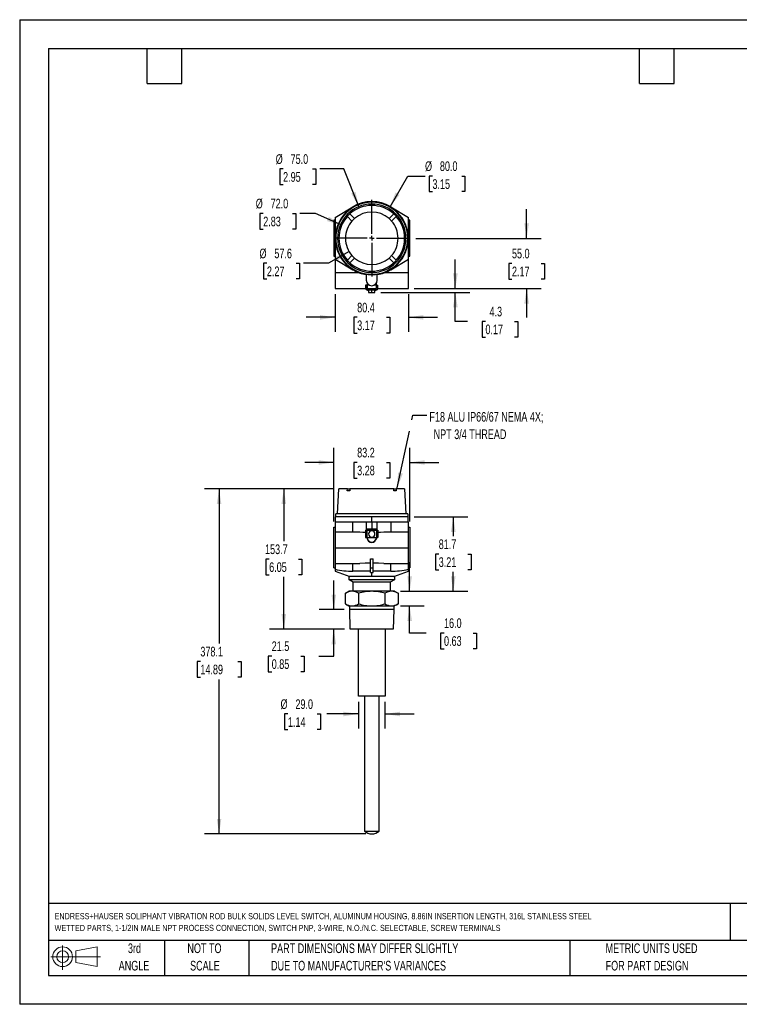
# Model space of a CAD drawing. Header units: millimetres. Extents: x 0 to 1397, y 0 to 1080.
# Tile 1 of 2: x 0 to 789, y 0 to 1080. Entities that reach past the tile are written whole.
import ezdxf

# ---------------------------------------------------------------- set-up
doc = ezdxf.new("R2010")
doc.units = ezdxf.units.MM
doc.header["$LTSCALE"] = 5
doc.linetypes.add('CENTERX2', pattern=[20.32, 12.7, -2.54, 2.54, -2.54])
doc.layers.add('CENTER', color=40, linetype='CENTERX2')
doc.layers.add('SLD-DEFPOINTS', color=7, linetype='Continuous')
doc.layers.add('DIMENSIONS', color=140, linetype='Continuous', lineweight=25)
doc.layers.add('TEXT', color=140, linetype='Continuous', lineweight=25)
doc.styles.add('SLDTEXTSTYLE0', font='TXT', dxfattribs={"width": 0.7})
doc.dimstyles.new('SLDDIMSTYLE0', dxfattribs={"dimtxt": 10.790039, "dimasz": 16.51, "dimexe": 0, "dimexo": 0.0625, "dimgap": 2.69751, "dimtad": 0, "dimtih": 1, "dimtoh": 1, "dimrnd": 1e-09, "dimzin": 12, "dimdsep": 46, "dimtxsty": 'SLDTEXTSTYLE0', "dimsah": 1, "dimcen": 0.09, "dimadec": 0, "dimazin": 3, "dimtfac": 1, "dimtmove": 0, "dimatfit": 0, "dimfxl": 0, "dimfrac": 2, "dimtolj": 1, "dimtzin": 12, "dimarcsym": 0})
doc.dimstyles.new('SLDDIMSTYLE1', dxfattribs={"dimtxt": 10.790039, "dimasz": 16.51, "dimexe": 0, "dimexo": 0.0625, "dimgap": 2.69751, "dimtad": 0, "dimtih": 1, "dimtoh": 1, "dimrnd": 1e-09, "dimzin": 12, "dimdsep": 46, "dimtxsty": 'SLDTEXTSTYLE0', "dimsah": 1, "dimcen": 0.09, "dimadec": 0, "dimazin": 3, "dimtfac": 1, "dimtofl": 0, "dimtmove": 0, "dimatfit": 3, "dimfxl": 0, "dimfrac": 2, "dimtolj": 1, "dimtzin": 12, "dimarcsym": 0})
doc.dimstyles.new('SLDDIMSTYLE2', dxfattribs={"dimtxt": 10.790039, "dimasz": 16.51, "dimexe": 0, "dimexo": 0.0625, "dimgap": 2.69751, "dimtad": 0, "dimtih": 1, "dimtoh": 1, "dimrnd": 1e-09, "dimzin": 4, "dimdsep": 46, "dimtxsty": 'SLDTEXTSTYLE0', "dimsah": 1, "dimcen": 0.09, "dimadec": 0, "dimazin": 1, "dimtfac": 1, "dimtmove": 0, "dimatfit": 0, "dimfxl": 0, "dimfrac": 2, "dimtolj": 1, "dimtzin": 12, "dimarcsym": 0})
doc.dimstyles.new('SLDDIMSTYLE3', dxfattribs={"dimtxt": 0.18, "dimasz": 16.51, "dimexe": 0, "dimexo": 0.0625, "dimgap": 0, "dimtad": 0, "dimtih": 1, "dimtoh": 1, "dimdec": 0, "dimrnd": 1e-09, "dimzin": 0, "dimdsep": 46, "dimtxsty": 'Standard', "dimsah": 1, "dimcen": 0.09, "dimadec": 0, "dimazin": 0, "dimtfac": 16.51, "dimtdec": 0, "dimtofl": 0, "dimtmove": 0, "dimatfit": 3, "dimfxl": 0, "dimfrac": 2, "dimtolj": 1, "dimtzin": 0, "dimarcsym": 0})
doc.dimstyles.new('SLDDIMSTYLE5', dxfattribs={"dimtxt": 10.790039, "dimasz": 16.51, "dimexe": 0, "dimexo": 0.0625, "dimgap": 2.69751, "dimtad": 0, "dimtih": 1, "dimtoh": 1, "dimrnd": 1e-09, "dimzin": 4, "dimdsep": 46, "dimtxsty": 'SLDTEXTSTYLE0', "dimsah": 1, "dimcen": 0, "dimadec": 0, "dimazin": 1, "dimtfac": 1, "dimtofl": 0, "dimtmove": 0, "dimatfit": 3, "dimfxl": 0, "dimfrac": 2, "dimtolj": 1, "dimtzin": 12, "dimarcsym": 0})
doc.dimstyles.new('SLDDIMSTYLE6', dxfattribs={"dimtxt": 10.790039, "dimasz": 16.51, "dimexe": 0, "dimexo": 0.0625, "dimgap": 2.69751, "dimtad": 0, "dimtih": 1, "dimtoh": 1, "dimrnd": 1e-09, "dimzin": 12, "dimdsep": 46, "dimtxsty": 'SLDTEXTSTYLE0', "dimsah": 1, "dimcen": 0, "dimadec": 0, "dimazin": 3, "dimtfac": 1, "dimtofl": 0, "dimtmove": 0, "dimatfit": 3, "dimfxl": 0, "dimfrac": 2, "dimtolj": 1, "dimtzin": 12, "dimarcsym": 0})

# ---------------------------------------------------------------- blocks, each defined once
blk = doc.blocks.new('Block11')
at = {"color": 7, "linetype": 'Continuous', "lineweight": 18}
for p, q in [((12.9, 26.6), (12.9, 0)), ((27.4, 20.8), (50.9, 25.2)), ((50.9, 25.2), (50.9, 3.7)), ((0, 14.4), (54.4, 14.4)), ((27.4, 8), (27.4, 20.8)), ((27.4, 8), (50.9, 3.7))]:
    blk.add_line(p, q, dxfattribs=at)
for radius in [10.8, 6.43]:
    blk.add_circle((12.9, 14.4), radius, dxfattribs=at)
blk = doc.blocks.new('Block12')
at = {"layer": 'SLD-DEFPOINTS'}
blk.add_blockref('Block11', (0, 0), dxfattribs=at)
blk = doc.blocks.new('SW_NOTE_0')
at = {"layer": 'TEXT', "color": 0, "linetype": 'CENTERX2', "lineweight": 18, "char_height": 6.75, "attachment_point": 1, "style": 'SLDTEXTSTYLE0'}
for s, insert in [('ENDRESS+HAUSER SOLIPHANT VIBRATION ROD BULK SOLIDS LEVEL SWITCH, ALUMINUM HOUSING, 8.86IN INSERTION LENGTH, 316L STAINLESS STEEL', (0, 8.7)), ('WETTED PARTS, 1-1/2IN MALE NPT PROCESS CONNECTION, SWITCH PNP, 3-WIRE, N.O./N.C. SELECTABLE, SCREW TERMINALS', (0, -4.2))]:
    blk.add_mtext(s, dxfattribs=dict(at, insert=insert))
blk = doc.blocks.new('SW_NOTE_0_3')
at = {"layer": 'TEXT', "color": 0, "linetype": 'CENTERX2', "lineweight": 18, "char_height": 10.583, "attachment_point": 1, "style": 'SLDTEXTSTYLE0'}
for s, insert in [('PART DIMENSIONS MAY DIFFER SLIGHTLY', (0, 13.6)), ("DUE TO MANUFACTURER'S VARIANCES", (0, -5.5))]:
    blk.add_mtext(s, dxfattribs=dict(at, insert=insert))
blk = doc.blocks.new('SW_NOTE_0_4')
at = {"layer": 'TEXT', "color": 0, "linetype": 'CENTERX2', "lineweight": 18, "char_height": 10.58, "attachment_point": 2, "style": 'SLDTEXTSTYLE0'}
for s, insert in [('NOT TO', (26.3, 13.6)), ('SCALE', (26.8, -5.5))]:
    blk.add_mtext(s, dxfattribs=dict(at, insert=insert))
blk = doc.blocks.new('SW_NOTE_0_5')
at = {"layer": 'TEXT', "color": 0, "linetype": 'CENTERX2', "lineweight": 18, "char_height": 10.58, "attachment_point": 2, "style": 'SLDTEXTSTYLE0'}
for s, insert in [('3rd', (11.6, 13.6)), ('ANGLE', (11.1, -5.5))]:
    blk.add_mtext(s, dxfattribs=dict(at, insert=insert))
blk = doc.blocks.new('SW_NOTE_0_6')
at = {"layer": 'TEXT', "color": 0, "linetype": 'CENTERX2', "lineweight": 18, "char_height": 10.583, "attachment_point": 1, "style": 'SLDTEXTSTYLE0'}
for s, insert in [('METRIC UNITS USED', (0, 13.6)), ('FOR PART DESIGN', (0, -5.5))]:
    blk.add_mtext(s, dxfattribs=dict(at, insert=insert))
blk = doc.blocks.new('_D')
at = {"layer": 'DIMENSIONS'}
for p, q in [((344.4, 529.5), (344.4, 610)), ((427.6, 529.5), (427.6, 610)), ((344.4, 594.1), (312.7, 594.1)), ((370, 594.1), (366.4, 594.1)), ((366.4, 594.1), (366.4, 577)), ((402, 594.1), (405.7, 594.1)), ((405.7, 594.1), (405.7, 577)), ((427.6, 594.1), (459.4, 594.1)), ((366.4, 577), (370, 577)), ((405.7, 577), (402, 577))]:
    blk.add_line(p, q, dxfattribs=at)
for points in [[(344.4, 594.1), (327.9, 596.6), (327.9, 591.6)], [(427.6, 594.1), (444.1, 591.6), (444.1, 596.6)]]:
    blk.add_solid(points, dxfattribs=at)
at = {"layer": 'DIMENSIONS', "char_height": 10.58, "attachment_point": 1, "style": 'SLDTEXTSTYLE0'}
for s, insert in [('83.2', (370, 610.2)), ('3.28', (370, 590.6))]:
    blk.add_mtext(s, dxfattribs=dict(at, insert=insert))
blk = doc.blocks.new('_D_1')
at = {"layer": 'DIMENSIONS'}
for p, q in [((343.7, 565), (202.7, 565)), ((218.6, 565), (218.6, 395.5)), ((198.1, 375.9), (194.5, 375.9)), ((194.5, 375.9), (194.5, 358.8)), ((239.1, 375.9), (242.8, 375.9)), ((242.8, 375.9), (242.8, 358.8)), ((194.5, 358.8), (198.1, 358.8)), ((218.6, 186.8), (218.6, 356.3)), ((242.8, 358.8), (239.1, 358.8)), ((379.6, 186.8), (202.7, 186.8))]:
    blk.add_line(p, q, dxfattribs=at)
for points in [[(218.6, 565), (216.1, 548.5), (221.1, 548.5)], [(218.6, 186.8), (221.1, 203.3), (216.1, 203.3)]]:
    blk.add_solid(points, dxfattribs=at)
at = {"layer": 'DIMENSIONS', "char_height": 10.58, "attachment_point": 1, "style": 'SLDTEXTSTYLE0'}
for s, insert in [('378.1', (198.1, 392)), ('14.89', (198.1, 372.4))]:
    blk.add_mtext(s, dxfattribs=dict(at, insert=insert))
blk = doc.blocks.new('_D_2')
at = {"layer": 'DIMENSIONS'}
for p, q in [((344.3, 432.8), (344.3, 464.6)), ((355.7, 432.8), (328.5, 432.8)), ((356.1, 411.3), (328.5, 411.3)), ((344.3, 381.8), (344.3, 411.3)), ((276.3, 381.8), (272.6, 381.8)), ((272.6, 381.8), (272.6, 364.7)), ((308.3, 381.8), (311.9, 381.8)), ((311.9, 381.8), (311.9, 364.7)), ((327.8, 381.8), (344.3, 381.8)), ((272.6, 364.7), (276.3, 364.7)), ((311.9, 364.7), (308.3, 364.7))]:
    blk.add_line(p, q, dxfattribs=at)
for points in [[(344.3, 432.8), (346.9, 449.3), (341.8, 449.3)], [(344.3, 411.3), (341.8, 394.8), (346.9, 394.8)]]:
    blk.add_solid(points, dxfattribs=at)
at = {"layer": 'DIMENSIONS', "char_height": 10.58, "attachment_point": 1, "style": 'SLDTEXTSTYLE0'}
for s, insert in [('21.5', (276.3, 397.9)), ('0.85', (276.3, 378.3))]:
    blk.add_mtext(s, dxfattribs=dict(at, insert=insert))
blk = doc.blocks.new('_D_3')
at = {"layer": 'DIMENSIONS'}
for p, q in [((427.5, 452.8), (427.5, 484.6)), ((417.4, 452.8), (443.4, 452.8)), ((417.4, 436.8), (443.4, 436.8)), ((427.5, 407.1), (427.5, 436.8)), ((445.7, 407.1), (427.5, 407.1)), ((465.2, 407.1), (461.5, 407.1)), ((461.5, 407.1), (461.5, 389.9)), ((497.2, 407.1), (500.8, 407.1)), ((500.8, 407.1), (500.8, 389.9)), ((461.5, 389.9), (465.2, 389.9)), ((500.8, 389.9), (497.2, 389.9))]:
    blk.add_line(p, q, dxfattribs=at)
for points in [[(427.5, 452.8), (430.1, 469.3), (425, 469.3)], [(427.5, 436.8), (425, 420.3), (430.1, 420.3)]]:
    blk.add_solid(points, dxfattribs=at)
at = {"layer": 'DIMENSIONS', "char_height": 10.58, "attachment_point": 1, "style": 'SLDTEXTSTYLE0'}
for s, insert in [('16.0', (465.2, 423.2)), ('0.63', (465.2, 403.6))]:
    blk.add_mtext(s, dxfattribs=dict(at, insert=insert))
blk = doc.blocks.new('_D_4')
at = {"layer": 'DIMENSIONS'}
for p, q in [((432.4, 534.5), (491.3, 534.5)), ((475.4, 534.5), (475.4, 513.2)), ((459.4, 493.7), (455.7, 493.7)), ((455.7, 493.7), (455.7, 476.5)), ((491.4, 493.7), (495, 493.7)), ((495, 493.7), (495, 476.5)), ((455.7, 476.5), (459.4, 476.5)), ((495, 476.5), (491.4, 476.5)), ((475.4, 452.8), (475.4, 474.1)), ((417.4, 452.8), (491.3, 452.8))]:
    blk.add_line(p, q, dxfattribs=at)
for points in [[(475.4, 534.5), (472.8, 518), (477.9, 518)], [(475.4, 452.8), (477.9, 469.3), (472.8, 469.3)]]:
    blk.add_solid(points, dxfattribs=at)
at = {"layer": 'DIMENSIONS', "char_height": 10.58, "attachment_point": 1, "style": 'SLDTEXTSTYLE0'}
for s, insert in [('81.7', (459.4, 509.7)), ('3.21', (459.4, 490.1))]:
    blk.add_mtext(s, dxfattribs=dict(at, insert=insert))
blk = doc.blocks.new('_D_5')
at = {"layer": 'DIMENSIONS'}
for p, q in [((371.5, 331.5), (371.5, 302.4)), ((400.5, 331.5), (400.5, 302.4)), ((294.1, 318.3), (290.5, 318.3)), ((290.5, 318.3), (290.5, 301.2)), ((326.2, 318.3), (329.8, 318.3)), ((329.8, 318.3), (329.8, 301.2)), ((371.5, 318.3), (336.8, 318.3)), ((400.5, 318.3), (432.3, 318.3)), ((290.5, 301.2), (294.1, 301.2)), ((329.8, 301.2), (326.2, 301.2))]:
    blk.add_line(p, q, dxfattribs=at)
for points in [[(371.5, 318.3), (355, 320.8), (355, 315.8)], [(400.5, 318.3), (417, 315.8), (417, 320.8)]]:
    blk.add_solid(points, dxfattribs=at)
at = {"layer": 'DIMENSIONS', "char_height": 10.58, "attachment_point": 1, "style": 'SLDTEXTSTYLE0'}
for s, insert in [('%%c', (286, 334.4)), ('29.0', (302.3, 334.4)), ('1.14', (294.1, 314.8))]:
    blk.add_mtext(s, dxfattribs=dict(at, insert=insert))
blk = doc.blocks.new('_D_6')
at = {"layer": 'DIMENSIONS'}
for p, q in [((343.7, 565), (273.7, 565)), ((289.6, 565), (289.6, 507.7)), ((273.5, 488.2), (269.9, 488.2)), ((269.9, 488.2), (269.9, 471)), ((305.6, 488.2), (309.2, 488.2)), ((309.2, 488.2), (309.2, 471)), ((269.9, 471), (273.5, 471)), ((289.6, 411.3), (289.6, 468.6)), ((309.2, 471), (305.6, 471)), ((356.1, 411.3), (273.7, 411.3))]:
    blk.add_line(p, q, dxfattribs=at)
for points in [[(289.6, 565), (287, 548.5), (292.1, 548.5)], [(289.6, 411.3), (292.1, 427.8), (287, 427.8)]]:
    blk.add_solid(points, dxfattribs=at)
at = {"layer": 'DIMENSIONS', "char_height": 10.58, "attachment_point": 1, "style": 'SLDTEXTSTYLE0'}
for s, insert in [('153.7', (269, 504.2)), ('6.05', (273.5, 484.6))]:
    blk.add_mtext(s, dxfattribs=dict(at, insert=insert))
blk = doc.blocks.new('SW_NOTE_0_7')
at = {"layer": 'TEXT', "color": 0, "linetype": 'CENTERX2', "lineweight": 18, "char_height": 10.583, "attachment_point": 1, "style": 'SLDTEXTSTYLE0'}
for s, insert in [('F18 ALU IP66/67 NEMA 4X;', (2.9, 3.4)), ('NPT 3/4 THREAD', (7.5, -15.7))]:
    blk.add_mtext(s, dxfattribs=dict(at, insert=insert))
blk = doc.blocks.new('_D_15')
at = {"layer": 'DIMENSIONS'}
for p, q in [((406, 874.5), (425.4, 908.1)), ((425.4, 908.1), (444.4, 908.1)), ((452.5, 908.1), (448.9, 908.1)), ((448.9, 908.1), (448.9, 891)), ((484.6, 908.1), (488.2, 908.1)), ((488.2, 908.1), (488.2, 891)), ((448.9, 891), (452.5, 891)), ((488.2, 891), (484.6, 891))]:
    blk.add_line(p, q, dxfattribs=at)
blk.add_solid([(406, 874.5), (416.5, 887.5), (412.1, 890)], dxfattribs=at)
at = {"layer": 'DIMENSIONS', "char_height": 10.58, "attachment_point": 1, "style": 'SLDTEXTSTYLE0'}
for s, insert in [('%%c', (444.4, 924.2)), ('80.0', (460.7, 924.2)), ('3.15', (452.5, 904.6))]:
    blk.add_mtext(s, dxfattribs=dict(at, insert=insert))
blk = doc.blocks.new('_D_16')
at = {"layer": 'DIMENSIONS'}
for p, q in [((288.8, 915.9), (285.2, 915.9)), ((285.2, 915.9), (285.2, 898.8)), ((320.9, 915.9), (324.5, 915.9)), ((324.5, 915.9), (324.5, 898.8)), ((355.2, 915.9), (329.1, 915.9)), ((371.9, 874.6), (355.2, 915.9)), ((285.2, 898.8), (288.8, 898.8)), ((324.5, 898.8), (320.9, 898.8))]:
    blk.add_line(p, q, dxfattribs=at)
blk.add_solid([(371.9, 874.6), (368.1, 890.8), (363.4, 888.9)], dxfattribs=at)
at = {"layer": 'DIMENSIONS', "char_height": 10.58, "attachment_point": 1, "style": 'SLDTEXTSTYLE0'}
for s, insert in [('%%c', (280.7, 932)), ('75.0', (297, 932)), ('2.95', (288.8, 912.4))]:
    blk.add_mtext(s, dxfattribs=dict(at, insert=insert))
blk = doc.blocks.new('_D_17')
at = {"layer": 'DIMENSIONS'}
for p, q in [((267, 867.1), (263.4, 867.1)), ((263.4, 867.1), (263.4, 849.9)), ((299, 867.1), (302.7, 867.1)), ((302.7, 867.1), (302.7, 849.9)), ((324.3, 867.1), (307.2, 867.1)), ((353.1, 854.4), (324.3, 867.1)), ((263.4, 849.9), (267, 849.9)), ((302.7, 849.9), (299, 849.9))]:
    blk.add_line(p, q, dxfattribs=at)
blk.add_solid([(353.1, 854.4), (339, 863.4), (337, 858.7)], dxfattribs=at)
at = {"layer": 'DIMENSIONS', "char_height": 10.58, "attachment_point": 1, "style": 'SLDTEXTSTYLE0'}
for s, insert in [('%%c', (258.8, 883.2)), ('72.0', (275.1, 883.2)), ('2.83', (267, 863.6))]:
    blk.add_mtext(s, dxfattribs=dict(at, insert=insert))
blk = doc.blocks.new('_D_18')
at = {"layer": 'DIMENSIONS'}
for p, q in [((361.1, 825.4), (338.6, 812.5)), ((271, 812.5), (267.4, 812.5)), ((267.4, 812.5), (267.4, 795.3)), ((303.1, 812.5), (306.7, 812.5)), ((306.7, 812.5), (306.7, 795.3)), ((338.6, 812.5), (311.2, 812.5)), ((267.4, 795.3), (271, 795.3)), ((306.7, 795.3), (303.1, 795.3))]:
    blk.add_line(p, q, dxfattribs=at)
blk.add_solid([(361.1, 825.4), (345.5, 819.4), (348, 815)], dxfattribs=at)
at = {"layer": 'DIMENSIONS', "char_height": 10.58, "attachment_point": 1, "style": 'SLDTEXTSTYLE0'}
for s, insert in [('%%c', (262.9, 828.5)), ('57.6', (279.2, 828.5)), ('2.27', (271, 808.9))]:
    blk.add_mtext(s, dxfattribs=dict(at, insert=insert))
blk = doc.blocks.new('_D_19')
at = {"layer": 'DIMENSIONS'}
for p, q in [((345.8, 778.5), (345.8, 737.3)), ((426.2, 778.5), (426.2, 737.3)), ((345.8, 753.2), (314.1, 753.2)), ((370, 753.2), (366.4, 753.2)), ((366.4, 753.2), (366.4, 736)), ((402, 753.2), (405.7, 753.2)), ((405.7, 753.2), (405.7, 736)), ((426.2, 753.2), (458, 753.2)), ((366.4, 736), (370, 736)), ((405.7, 736), (402, 736))]:
    blk.add_line(p, q, dxfattribs=at)
for points in [[(345.8, 753.2), (329.3, 755.7), (329.3, 750.6)], [(426.2, 753.2), (442.7, 750.6), (442.7, 755.7)]]:
    blk.add_solid(points, dxfattribs=at)
at = {"layer": 'DIMENSIONS', "char_height": 10.58, "attachment_point": 1, "style": 'SLDTEXTSTYLE0'}
for s, insert in [('80.4', (370, 769.2)), ('3.17', (370, 749.7))]:
    blk.add_mtext(s, dxfattribs=dict(at, insert=insert))
blk = doc.blocks.new('_D_20')
at = {"layer": 'DIMENSIONS'}
for p, q in [((477.6, 784.8), (477.6, 816.6)), ((395.9, 780.5), (493.5, 780.5)), ((432.6, 784.8), (493.5, 784.8)), ((477.6, 748.8), (477.6, 780.5)), ((491.1, 748.8), (477.6, 748.8)), ((510.6, 748.8), (506.9, 748.8)), ((506.9, 748.8), (506.9, 731.6)), ((542.6, 748.8), (546.3, 748.8)), ((546.3, 748.8), (546.3, 731.6)), ((506.9, 731.6), (510.6, 731.6)), ((546.3, 731.6), (542.6, 731.6))]:
    blk.add_line(p, q, dxfattribs=at)
for points in [[(477.6, 784.8), (480.2, 801.3), (475.1, 801.3)], [(477.6, 780.5), (475.1, 764), (480.2, 764)]]:
    blk.add_solid(points, dxfattribs=at)
at = {"layer": 'DIMENSIONS', "char_height": 10.58, "attachment_point": 1, "style": 'SLDTEXTSTYLE0'}
for s, insert in [('4.3', (515.1, 764.8)), ('0.17', (510.6, 745.3))]:
    blk.add_mtext(s, dxfattribs=dict(at, insert=insert))
blk = doc.blocks.new('_D_21')
at = {"layer": 'DIMENSIONS'}
for p, q in [((555.8, 839.8), (555.8, 871.6)), ((434.4, 839.8), (571.6, 839.8)), ((539.7, 812.3), (536.1, 812.3)), ((536.1, 812.3), (536.1, 795.2)), ((571.8, 812.3), (575.4, 812.3)), ((575.4, 812.3), (575.4, 795.2)), ((536.1, 795.2), (539.7, 795.2)), ((575.4, 795.2), (571.8, 795.2)), ((432.6, 784.8), (571.6, 784.8)), ((555.8, 784.8), (555.8, 753.1))]:
    blk.add_line(p, q, dxfattribs=at)
for points in [[(555.8, 839.8), (558.3, 856.3), (553.2, 856.3)], [(555.8, 784.8), (553.2, 768.3), (558.3, 768.3)]]:
    blk.add_solid(points, dxfattribs=at)
at = {"layer": 'DIMENSIONS', "char_height": 10.58, "attachment_point": 1, "style": 'SLDTEXTSTYLE0'}
for s, insert in [('55.0', (539.7, 828.4)), ('2.17', (539.7, 808.8))]:
    blk.add_mtext(s, dxfattribs=dict(at, insert=insert))
blk = doc.blocks.new('SW_CENTERMARKSYMBOL_0')
at = {"layer": 'CENTER', "color": 0}
for p, q in [((0, 5.08), (0, 42.04)), ((-5.08, 0), (-42.04, 0)), ((0, 0), (-2.54, 0)), ((0, 0), (0, 2.54)), ((0, 0), (0, -2.54)), ((0, 0), (2.54, 0)), ((5.08, 0), (42.04, 0)), ((0, -5.08), (0, -42.04))]:
    blk.add_line(p, q, dxfattribs=at)

msp = doc.modelspace()

# ---------------------------------------------------------------- linework, layer by layer
at = {"color": 7, "linetype": 'Continuous'}
for p, q in [((0.012, 1079.513), (0.012, 0.013)), ((0.012, 1079.513), (1397.012, 1079.513)), ((1397.012, 0.013), (0.012, 0.013))]:
    msp.add_line(p, q, dxfattribs=at)
for p, q in [((345.812, 862.573), (365.213, 874.283)), ((359.215, 863.863), (359.139, 863.938)), ((359.215, 863.863), (364.315, 858.762)), ((361.897, 866.696), (361.972, 866.62)), ((361.972, 866.62), (367.073, 861.52)), ((410.052, 866.62), (404.951, 861.52)), ((406.81, 874.283), (426.212, 862.573)), ((412.809, 863.863), (407.709, 858.762)), ((410.052, 866.62), (410.127, 866.696)), ((412.885, 863.938), (412.809, 863.863)), ((345.812, 859.573), (344.412, 859.573)), ((344.412, 859.573), (344.412, 820.073)), ((345.812, 862.573), (345.812, 817.073)), ((426.212, 817.073), (426.212, 862.573)), ((427.612, 859.573), (426.212, 859.573)), ((427.612, 820.073), (427.612, 859.573)), ((348.512, 839.823), (350.012, 839.823)), ((422.012, 839.823), (423.512, 839.823)), ((359.215, 815.783), (364.315, 820.884)), ((407.709, 820.884), (412.809, 815.783)), ((344.412, 820.073), (345.812, 820.073)), ((345.812, 817.073), (365.213, 805.363)), ((345.812, 817.073), (345.812, 801.823)), ((359.139, 815.708), (359.215, 815.783)), ((361.972, 813.026), (361.897, 812.95)), ((361.972, 813.026), (367.073, 818.126)), ((410.052, 813.026), (404.951, 818.126)), ((406.81, 805.363), (426.212, 817.073)), ((410.127, 812.95), (410.052, 813.026)), ((412.809, 815.783), (412.885, 815.708)), ((426.212, 820.073), (427.612, 820.073)), ((426.212, 801.823), (426.212, 817.073)), ((372.743, 801.823), (345.812, 801.823)), ((345.812, 801.823), (345.812, 784.823)), ((380.012, 800.023), (380.012, 793.823)), ((392.012, 793.823), (392.012, 800.023)), ((426.212, 801.823), (399.281, 801.823)), ((426.212, 784.823), (426.212, 801.823)), ((379.262, 788.323), (379.262, 784.823)), ((380.762, 788.323), (379.262, 788.323)), ((380.762, 788.323), (380.762, 784.823)), ((381.012, 790.506), (381.012, 788.323)), ((381.012, 788.323), (381.012, 784.823)), ((383.614, 788.323), (381.012, 788.323)), ((391.012, 788.323), (388.41, 788.323)), ((391.012, 788.323), (391.012, 790.506)), ((391.012, 784.823), (391.012, 788.323)), ((391.262, 788.323), (391.262, 784.823)), ((391.262, 788.323), (392.762, 788.323)), ((392.762, 784.823), (392.762, 788.323)), ((345.812, 784.823), (379.262, 784.823)), ((381.012, 784.823), (380.762, 784.823)), ((380.762, 783.323), (391.262, 783.323)), ((381.012, 784.823), (391.012, 784.823)), ((382.512, 783.323), (382.512, 780.523)), ((382.512, 780.523), (386.012, 780.523)), ((386.012, 780.523), (386.012, 783.323)), ((386.012, 780.523), (389.512, 780.523)), ((389.512, 780.523), (389.512, 783.323)), ((391.012, 784.823), (391.262, 784.823)), ((392.762, 784.823), (426.212, 784.823)), ((348.512, 537.64), (350.012, 564.98)), ((359.215, 564.98), (350.012, 564.98)), ((359.139, 563.03), (359.215, 564.98)), ((361.897, 563.03), (359.139, 563.03)), ((359.215, 564.98), (361.972, 564.98)), ((361.972, 564.98), (361.897, 563.03)), ((410.052, 564.98), (361.972, 564.98)), ((410.127, 563.03), (410.052, 564.98)), ((410.052, 564.98), (412.809, 564.98)), ((412.885, 563.03), (410.127, 563.03)), ((412.809, 564.98), (412.885, 563.03)), ((422.012, 564.98), (412.809, 564.98)), ((422.012, 564.98), (423.512, 537.64)), ((345.812, 529.08), (365.213, 529.08)), ((345.812, 529.08), (345.812, 517.48)), ((346.012, 534.48), (346.012, 529.08)), ((386.012, 534.48), (346.012, 534.48)), ((425.512, 537.64), (346.512, 537.64)), ((346.512, 534.48), (346.512, 537.64)), ((365.213, 517.48), (365.213, 529.08)), ((365.213, 529.08), (380.012, 529.08)), ((380.012, 529.08), (380.012, 519.68)), ((380.012, 529.08), (386.012, 529.08)), ((386.012, 529.08), (386.012, 534.48)), ((426.012, 534.48), (386.012, 534.48)), ((386.012, 529.08), (386.012, 521.48)), ((386.012, 529.08), (392.012, 529.08)), ((392.012, 519.68), (392.012, 529.08)), ((392.012, 529.08), (406.81, 529.08)), ((406.81, 529.08), (406.81, 517.48)), ((406.81, 529.08), (426.212, 529.08)), ((425.512, 537.64), (425.512, 534.48)), ((426.012, 529.08), (426.012, 534.48)), ((426.212, 517.48), (426.212, 529.08)), ((344.412, 478.68), (344.412, 523.18)), ((344.412, 523.18), (345.812, 523.18)), ((379.262, 519.68), (379.262, 511.68)), ((379.262, 519.68), (380.762, 519.68)), ((380.762, 519.68), (380.762, 511.68)), ((380.762, 519.68), (391.262, 519.68)), ((381.012, 521.48), (391.012, 521.48)), ((381.012, 521.48), (381.012, 519.68)), ((391.012, 519.68), (391.012, 521.48)), ((391.262, 519.68), (391.262, 511.68)), ((391.262, 519.68), (392.762, 519.68)), ((392.762, 519.68), (392.762, 511.68)), ((426.212, 523.18), (427.612, 523.18)), ((427.612, 523.18), (427.612, 478.68)), ((372.743, 517.48), (345.812, 517.48)), ((345.812, 517.48), (345.812, 500.48)), ((379.262, 511.68), (380.762, 511.68)), ((380.762, 511.68), (381.012, 511.68)), ((381.012, 511.68), (391.012, 511.68)), ((381.012, 511.68), (381.012, 511.292)), ((381.012, 511.292), (381.012, 509.88)), ((381.012, 509.88), (381.23, 509.88)), ((390.794, 509.88), (391.012, 509.88)), ((391.012, 511.292), (391.012, 511.68)), ((391.012, 511.68), (391.262, 511.68)), ((391.012, 509.88), (391.012, 511.292)), ((391.262, 511.68), (392.762, 511.68)), ((426.212, 517.48), (399.281, 517.48)), ((426.212, 500.48), (426.212, 517.48)), ((345.812, 500.48), (426.212, 500.48)), ((345.812, 500.48), (345.812, 483.48)), ((426.212, 483.48), (426.212, 500.48)), ((384.512, 488.438), (387.512, 488.438)), ((384.512, 478.58), (384.512, 488.438)), ((387.512, 478.58), (387.512, 488.438)), ((344.412, 478.68), (345.812, 478.68)), ((345.812, 483.48), (372.743, 483.48)), ((345.812, 483.48), (345.812, 476.957)), ((345.812, 476.957), (345.812, 474.777)), ((365.213, 474.794), (365.213, 483.48)), ((384.512, 478.58), (387.512, 478.58)), ((384.512, 473.58), (384.512, 478.58)), ((387.512, 473.58), (387.512, 478.58)), ((399.281, 483.48), (426.212, 483.48)), ((406.81, 474.794), (406.81, 483.48)), ((426.212, 476.957), (426.212, 483.48)), ((426.212, 478.68), (427.612, 478.68)), ((345.812, 474.776), (362.012, 468.88)), ((410.762, 468.88), (361.262, 468.88)), ((361.262, 465.43), (361.262, 468.88)), ((410.762, 465.43), (361.262, 465.43)), ((365.762, 462.83), (361.262, 465.43)), ((384.512, 474.794), (365.213, 474.794)), ((384.512, 473.58), (387.512, 473.58)), ((386.012, 468.88), (386.012, 473.58)), ((406.81, 474.794), (387.512, 474.794)), ((410.762, 465.43), (406.262, 462.83)), ((410.012, 468.88), (426.212, 474.776)), ((410.762, 468.88), (410.762, 465.43)), ((406.262, 462.83), (365.762, 462.83)), ((365.762, 452.83), (365.762, 462.83)), ((406.262, 462.83), (406.262, 452.83)), ((357.144, 450.597), (361.012, 452.83)), ((357.144, 439.063), (357.144, 450.597)), ((364.361, 452.83), (361.012, 452.83)), ((386.012, 452.83), (364.361, 452.83)), ((371.578, 450.597), (371.578, 439.063)), ((407.663, 452.83), (386.012, 452.83)), ((400.446, 450.597), (400.446, 439.063)), ((411.012, 452.83), (407.663, 452.83)), ((411.012, 452.83), (414.879, 450.597)), ((414.879, 450.597), (414.879, 439.063)), ((357.144, 439.063), (361.012, 436.83)), ((361.012, 436.83), (364.361, 436.83)), ((362.012, 432.83), (362.012, 436.83)), ((410.012, 432.83), (362.012, 432.83)), ((362.412, 411.33), (362.012, 432.83)), ((364.361, 436.83), (386.012, 436.83)), ((386.012, 436.83), (407.663, 436.83)), ((407.663, 436.83), (411.012, 436.83)), ((410.012, 432.83), (409.612, 411.33)), ((410.012, 436.83), (410.012, 432.83)), ((414.879, 439.063), (411.012, 436.83)), ((409.612, 411.33), (362.412, 411.33)), ((371.512, 337.83), (371.512, 411.33)), ((400.512, 411.33), (400.512, 337.83)), ((400.512, 337.83), (371.512, 337.83)), ((378.012, 337.83), (378.012, 189.89)), ((394.012, 189.89), (394.012, 337.83)), ((378.007, 189.89), (394.017, 189.89)), ((385.962, 186.83), (386.062, 186.83))]:
    msp.add_line(p, q)
at = {"flags": 128}
for points in [[(382.512, 782.399), (382.269, 782.465), (381.585, 782.722), (381.157, 783.013), (381.012, 783.323)], [(391.012, 783.323), (390.867, 783.013), (390.439, 782.722), (389.755, 782.465), (389.512, 782.399)], [(379.262, 517.397), (376.352, 517.446), (372.743, 517.48)], [(399.281, 517.48), (395.704, 517.447), (392.762, 517.397)], [(384.512, 483.626), (378.611, 483.552), (372.743, 483.48)], [(399.281, 483.48), (393.546, 483.55), (387.512, 483.626)], [(426.212, 474.786), (426.212, 474.909), (426.212, 475.331), (426.212, 476.028), (426.212, 476.957)]]:
    msp.add_lwpolyline(points, dxfattribs=at)
for centre, radius, start, end in [((386.012, 839.823), 40, 90, 270), ((386.012, 839.823), 39.5, 0, 180), ((386.012, 839.823), 37.5, 0, 180), ((386.012, 839.823), 36, 48.105041, 131.894959), ((386.012, 839.823), 40.25, 58.886643, 121.113357), ((386.012, 839.823), 40, 270, 90), ((386.012, 839.823), 36, 138.105041, 180), ((386.012, 839.823), 36.107, 131.904168, 138.095832), ((386.012, 839.823), 28.8, 48.882372, 131.117628), ((386.012, 839.823), 36.107, 41.904168, 48.095832), ((386.012, 839.823), 36, 0, 41.894959), ((386.012, 839.823), 28.8, 138.882372, 180), ((386.012, 839.823), 28.8, 131.117628, 138.882372), ((386.012, 839.823), 28.8, 41.117628, 48.882372), ((386.012, 839.823), 28.8, 0, 41.117628), ((386.012, 839.823), 39.5, 180, 0), ((386.012, 839.823), 37.5, 180, 0), ((386.012, 839.823), 36, 180, 221.894959), ((386.012, 839.823), 28.8, 180, 221.117628), ((386.012, 839.823), 28.8, 318.882372, 0), ((386.012, 839.823), 36, 318.105041, 0), ((386.012, 839.823), 28.8, 221.117628, 228.882372), ((386.012, 839.823), 28.8, 311.117628, 318.882372), ((386.012, 839.823), 36.107, 221.904168, 228.095832), ((386.012, 839.823), 36, 228.105041, 311.894959), ((386.012, 839.823), 28.8, 228.882372, 311.117628), ((386.012, 839.823), 36.107, 311.904168, 318.095832), ((386.012, 839.823), 40.25, 238.886643, 261.427062), ((386.012, 839.823), 40.25, 278.572938, 301.113357), ((386.012, 793.823), 6, 180, 270), ((386.012, 793.823), 6, 270, 0), ((380.762, 784.823), 1.5, 180, 270), ((391.262, 784.823), 1.5, 270, 0), ((386.012, 515.68), 3.5, 90, 270), ((386.012, 515.68), 3.5, 270, 90), ((386.012, 511.814), 5.002, 181.535353, 358.464647), ((386.012, 511.426), 5.002, 181.535353, 358.464647), ((365.893, 569.01), 94.218, 257.694157, 269.586946), ((406.349, 567.058), 92.264, 270.286663, 282.432234), ((364.885, 438.357), 14.482, 92.073738, 122.310509), ((363.827, 438.325), 14.515, 57.72395, 87.891803), ((386.611, 401.191), 51.642, 90.664503, 106.923451), ((385.402, 401.118), 51.715, 73.088136, 89.32391), ((408.187, 438.357), 14.482, 92.073738, 122.310509), ((407.129, 438.325), 14.515, 57.72395, 87.891803), ((364.885, 451.303), 14.482, 237.689491, 267.926262), ((363.827, 451.335), 14.515, 272.108197, 302.27605), ((386.611, 488.469), 51.642, 253.076549, 269.335497), ((385.402, 488.542), 51.715, 270.67609, 286.911864), ((408.187, 451.303), 14.482, 237.68949, 267.926262), ((407.129, 451.335), 14.515, 272.108197, 302.27605), ((386.012, 198.83), 12, 228.159099, 269.761268), ((386.012, 198.83), 12, 270.238732, 311.840901)]:
    msp.add_arc(centre, radius, start, end)
at = {"layer": 'TEXT'}
for p, q in [((31.75, 1047.75), (1365.25, 1047.75)), ((31.75, 1047.75), (31.75, 31.75)), ((139.7, 1009.65), (139.7, 1047.75)), ((177.8, 1009.65), (177.8, 1047.75)), ((679.45, 1009.65), (679.45, 1047.75)), ((717.55, 1009.65), (717.55, 1047.75)), ((139.7, 1009.65), (177.8, 1009.65)), ((679.45, 1009.65), (717.55, 1009.65)), ((1365.25, 110.631), (31.75, 110.631)), ((778.794, 110.631), (778.794, 69.85)), ((1365.25, 69.85), (31.75, 69.85)), ((158.75, 69.85), (158.75, 31.75)), ((251.058, 69.85), (251.058, 31.75)), ((603.232, 69.85), (603.232, 31.75)), ((31.75, 31.75), (1365.25, 31.75))]:
    msp.add_line(p, q, dxfattribs=at)

# ---------------------------------------------------------------- block references
at = {"layer": 'CENTER'}
msp.add_blockref('SW_CENTERMARKSYMBOL_0', (386.012, 839.823), dxfattribs=at)
at = {"layer": 'SLD-DEFPOINTS'}
msp.add_blockref('Block12', (34.19, 37.769), dxfattribs=at)
at = {"layer": 'TEXT', "linetype": 'CENTERX2', "lineweight": 18}
for name, p in [('SW_NOTE_0_7', (446.307, 646)), ('SW_NOTE_0', (38.269, 91.322)), ('SW_NOTE_0_5', (114.237, 53.177)), ('SW_NOTE_0_4', (176.286, 53.177)), ('SW_NOTE_0_3', (275.596, 53.177)), ('SW_NOTE_0_6', (642.392, 53.177))]:
    msp.add_blockref(name, p, dxfattribs=at)

# ---------------------------------------------------------------- dimensions: what is measured, and where the dimension line sits
at = {"layer": 'DIMENSIONS'}
for p1, p2, dimstyle, picture, middle in [((400.081, 805.062), (371.942, 874.584), 'SLDDIMSTYLE5', '_D_16', (304.878, 915.945)), ((366.012, 805.182), (406.012, 874.464), 'SLDDIMSTYLE5', '_D_15', (468.551, 908.128)), ((418.938, 825.267), (353.086, 854.379), 'SLDDIMSTYLE5', '_D_17', (283.006, 867.093)), ((410.953, 854.223), (361.07, 825.423), 'SLDDIMSTYLE6', '_D_18', (287.056, 812.452))]:
    dim = msp.add_diameter_dim_2p(p1=p1, p2=p2, dimstyle=dimstyle, dxfattribs=at)
    dim.commit()
    dim.dimension.update_dxf_attribs({"geometry": picture, "text_midpoint": middle, "dimtype": 163})
for base, p1, p2, dimstyle, picture, middle in [((555.766, 839.823), (426.212, 784.823), (428.052, 839.823), 'SLDDIMSTYLE2', '_D_21', (555.766, 812.323)), ((477.612, 780.523), (426.212, 784.823), (389.512, 780.523), 'SLDDIMSTYLE0', '_D_20', (477.612, 748.791)), ((218.609, 186.83), (350.012, 564.98), (385.962, 186.83), 'SLDDIMSTYLE1', '_D_1', (218.609, 375.905)), ((289.563, 411.33), (350.012, 564.98), (362.412, 411.33), 'SLDDIMSTYLE1', '_D_6', (289.563, 488.155)), ((475.389, 452.83), (426.012, 534.48), (411.012, 452.83), 'SLDDIMSTYLE1', '_D_4', (475.389, 493.655)), ((427.531, 436.83), (411.012, 452.83), (411.012, 436.83), 'SLDDIMSTYLE2', '_D_3', (427.531, 407.095)), ((344.347, 411.33), (362.012, 432.83), (362.412, 411.33), 'SLDDIMSTYLE0', '_D_2', (344.347, 381.807))]:
    dim = msp.add_linear_dim(base=base, p1=p1, p2=p2, angle=90, dimstyle=dimstyle, dxfattribs=at)
    dim.commit()
    dim.dimension.update_dxf_attribs({"geometry": picture, "text_midpoint": middle, "dimtype": 160})
for base, p1, p2, picture, middle in [((426.212, 753.173), (345.812, 784.823), (426.212, 784.823), '_D_19', (386.012, 753.173)), ((427.612, 594.103), (344.412, 523.18), (427.612, 523.18), '_D', (386.012, 594.103))]:
    dim = msp.add_linear_dim(base=base, p1=p1, p2=p2, dimstyle='SLDDIMSTYLE0', dxfattribs=at)
    dim.commit()
    dim.dimension.update_dxf_attribs({"geometry": picture, "text_midpoint": middle, "dimtype": 160})
dim = msp.add_linear_dim(base=(371.512, 318.3), p1=(400.512, 337.83), p2=(371.512, 337.83), text='%%c<>', dimstyle='SLDDIMSTYLE2', dxfattribs=at)
dim.commit()
dim.dimension.update_dxf_attribs({"geometry": '_D_5', "text_midpoint": (310.181, 318.3), "dimtype": 160})

# ---------------------------------------------------------------- leaders
at = {"layer": 'TEXT', "linetype": 'CENTERX2', "lineweight": 18}
msp.add_leader([(413.975, 566.317), (430.958, 646), (446.307, 646)], dimstyle='SLDDIMSTYLE3', dxfattribs=at)

doc.saveas('drawing.dxf')
